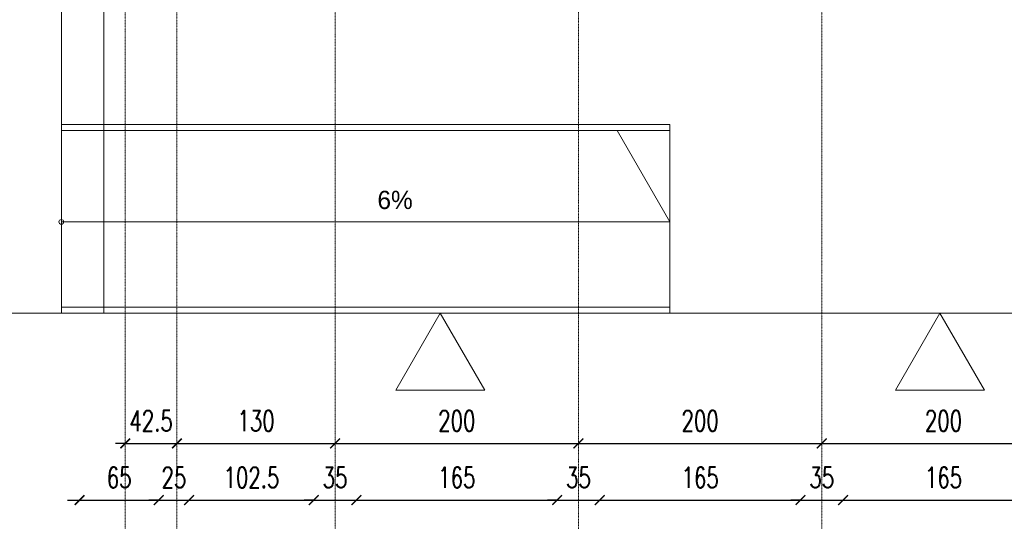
# Model space of a CAD drawing. Header units: millimetres. Extents: x -115268 to 140687, y -37779 to 24471.
# Tile 154 of 256: x 77965 to 78775, y -17125 to -16713. Entities that reach past the tile are written whole.
import ezdxf

# ---------------------------------------------------------------- set-up
doc = ezdxf.new("R2010")
doc.units = ezdxf.units.MM
doc.header["$PDMODE"] = 2
doc.header["$PDSIZE"] = 1
doc.linetypes.add('DASHDOT', pattern=[1, 0.5, -0.25, 0, -0.25])
doc.layers.get('0').update_dxf_attribs({"lineweight": 9})
for name, color, linetype, lineweight in [('A_CIENKA', 7, 'Continuous', 9), ('A_OSIE', 1, 'DASHDOT', 9), ('\x9dciany', 7, 'Continuous', 9)]:
    doc.layers.add(name, color=color, linetype=linetype, lineweight=lineweight)
doc.layers.add('A_WYMIAR', color=253, linetype='Continuous', lineweight=5, transparency=0.2)
doc.styles.add('romans 1-100', font='romans.shx', dxfattribs={"width": 0.7, "height": 17})
doc.dimstyles.new('___SKALA_1_100', dxfattribs={"dimscale": 10, "dimtxt": 17, "dimasz": 0.8, "dimexe": 2, "dimexo": 2, "dimgap": 1, "dimtad": 1, "dimdec": 4, "dimrnd": 0.5, "dimdsep": 46, "dimtxsty": 'romans 1-100', "dimblk": 'ARCHTICK', "dimcen": 0.1, "dimdle": 1, "dimse1": 1, "dimse2": 1, "dimadec": 0, "dimazin": 0, "dimtfac": 1, "dimtdec": 4, "dimtix": 1, "dimtmove": 0, "dimatfit": 3, "dimldrblk": 'ARCHTICK', "dimfxl": 6, "dimfxlon": 1, "dimtolj": 1, "dimarcsym": 0})

# ---------------------------------------------------------------- blocks, each defined once
blk = doc.blocks.new('_ArchTick')
at = {"color": 0, "linetype": 'ByBlock', "const_width": 0.15}
blk.add_lwpolyline([(-0.5, -0.5), (0.5, 0.5)], dxfattribs=at)
blk = doc.blocks.new('*D704')
at = {"layer": 'A_WYMIAR', "color": 0, "lineweight": -2, "transparency": 16777216}
blk.add_line((78004.57, -17141.1), (80394.57, -17141.1), dxfattribs=at)
at = {"layer": 'Defpoints', "color": 0, "transparency": 16777216}
for p in [(78014.57, -14449.85), (80384.57, -16049.85), (80384.57, -17141.1)]:
    blk.add_point(p, dxfattribs=at)
at = {"layer": 'A_WYMIAR', "color": 0, "lineweight": -2, "transparency": 16777216, "xscale": 8, "yscale": 8, "zscale": 8, "rotation": 180}
blk.add_blockref('_ArchTick', (78014.57, -17141.1), dxfattribs=at)
at = {"layer": 'A_WYMIAR', "color": 0, "lineweight": -2, "transparency": 16777216, "xscale": 8, "yscale": 8, "zscale": 8}
blk.add_blockref('_ArchTick', (80384.57, -17141.1), dxfattribs=at)
at = {"layer": 'A_WYMIAR', "color": 0, "transparency": 16777216, "insert": (79199.57, -17122.6), "char_height": 17, "attachment_point": 5, "style": 'romans 1-100'}
blk.add_mtext('\\A1;2370', dxfattribs=at)
blk = doc.blocks.new('*D705')
at = {"layer": 'A_WYMIAR', "color": 0, "lineweight": -2, "transparency": 16777216}
blk.add_line((78004.57, -17107.76), (78089.57, -17107.76), dxfattribs=at)
at = {"layer": 'Defpoints', "color": 0, "transparency": 16777216}
for p in [(78014.57, -14856.93), (78079.57, -14856.93), (78079.57, -17107.76)]:
    blk.add_point(p, dxfattribs=at)
at = {"layer": 'A_WYMIAR', "color": 0, "lineweight": -2, "transparency": 16777216, "xscale": 8, "yscale": 8, "zscale": 8, "rotation": 180}
blk.add_blockref('_ArchTick', (78014.57, -17107.76), dxfattribs=at)
at = {"layer": 'A_WYMIAR', "color": 0, "lineweight": -2, "transparency": 16777216, "xscale": 8, "yscale": 8, "zscale": 8}
blk.add_blockref('_ArchTick', (78079.57, -17107.76), dxfattribs=at)
at = {"layer": 'A_WYMIAR', "color": 0, "transparency": 16777216, "insert": (78047.07, -17089.26), "char_height": 17, "attachment_point": 5, "style": 'romans 1-100'}
blk.add_mtext('\\A1;65', dxfattribs=at)
blk = doc.blocks.new('*D706')
at = {"layer": 'A_WYMIAR', "color": 0, "lineweight": -2, "transparency": 16777216}
for p, q in [((78079.57, -17107.76), (78071.57, -17107.76)), ((78079.57, -17107.76), (78104.57, -17107.76)), ((78104.57, -17107.76), (78112.57, -17107.76))]:
    blk.add_line(p, q, dxfattribs=at)
at = {"layer": 'Defpoints', "color": 0, "transparency": 16777216}
for p in [(78079.57, -14856.93), (78104.57, -16574.16), (78104.57, -17107.76)]:
    blk.add_point(p, dxfattribs=at)
at = {"layer": 'A_WYMIAR', "color": 0, "lineweight": -2, "transparency": 16777216, "xscale": 8, "yscale": 8, "zscale": 8}
blk.add_blockref('_ArchTick', (78079.57, -17107.76), dxfattribs=at)
at = {"layer": 'A_WYMIAR', "color": 0, "lineweight": -2, "transparency": 16777216, "xscale": 8, "yscale": 8, "zscale": 8, "rotation": 180}
blk.add_blockref('_ArchTick', (78104.57, -17107.76), dxfattribs=at)
at = {"layer": 'A_WYMIAR', "color": 0, "transparency": 16777216, "insert": (78092.07, -17089.26), "char_height": 17, "attachment_point": 5, "style": 'romans 1-100'}
blk.add_mtext('\\A1;25', dxfattribs=at)
blk = doc.blocks.new('*D707')
at = {"layer": 'A_WYMIAR', "color": 0, "lineweight": -2, "transparency": 16777216}
blk.add_line((78094.57, -17107.76), (78217.04, -17107.76), dxfattribs=at)
at = {"layer": 'Defpoints', "color": 0, "transparency": 16777216}
for p in [(78104.57, -16574.16), (78207.04, -16589.16), (78207.04, -17107.76)]:
    blk.add_point(p, dxfattribs=at)
at = {"layer": 'A_WYMIAR', "color": 0, "lineweight": -2, "transparency": 16777216, "xscale": 8, "yscale": 8, "zscale": 8, "rotation": 180}
blk.add_blockref('_ArchTick', (78104.57, -17107.76), dxfattribs=at)
at = {"layer": 'A_WYMIAR', "color": 0, "lineweight": -2, "transparency": 16777216, "xscale": 8, "yscale": 8, "zscale": 8}
blk.add_blockref('_ArchTick', (78207.04, -17107.76), dxfattribs=at)
at = {"layer": 'A_WYMIAR', "color": 0, "transparency": 16777216, "insert": (78155.81, -17089.26), "char_height": 17, "attachment_point": 5, "style": 'romans 1-100'}
blk.add_mtext('\\A1;102.5', dxfattribs=at)
blk = doc.blocks.new('*D708')
at = {"layer": 'A_WYMIAR', "color": 0, "lineweight": -2, "transparency": 16777216}
for p, q in [((78207.04, -17107.76), (78199.04, -17107.76)), ((78207.04, -17107.76), (78242.04, -17107.76)), ((78242.04, -17107.76), (78250.04, -17107.76))]:
    blk.add_line(p, q, dxfattribs=at)
at = {"layer": 'Defpoints', "color": 0, "transparency": 16777216}
for p in [(78207.04, -16589.16), (78242.04, -16584.16), (78242.04, -17107.76)]:
    blk.add_point(p, dxfattribs=at)
at = {"layer": 'A_WYMIAR', "color": 0, "lineweight": -2, "transparency": 16777216, "xscale": 8, "yscale": 8, "zscale": 8}
blk.add_blockref('_ArchTick', (78207.04, -17107.76), dxfattribs=at)
at = {"layer": 'A_WYMIAR', "color": 0, "lineweight": -2, "transparency": 16777216, "xscale": 8, "yscale": 8, "zscale": 8, "rotation": 180}
blk.add_blockref('_ArchTick', (78242.04, -17107.76), dxfattribs=at)
at = {"layer": 'A_WYMIAR', "color": 0, "transparency": 16777216, "insert": (78224.54, -17089.26), "char_height": 17, "attachment_point": 5, "style": 'romans 1-100'}
blk.add_mtext('\\A1;35', dxfattribs=at)
blk = doc.blocks.new('*D709')
at = {"layer": 'A_WYMIAR', "color": 0, "lineweight": -2, "transparency": 16777216}
blk.add_line((78232.04, -17107.76), (78417.07, -17107.76), dxfattribs=at)
at = {"layer": 'Defpoints', "color": 0, "transparency": 16777216}
for p in [(78242.04, -16584.16), (78407.07, -16589.16), (78407.07, -17107.76)]:
    blk.add_point(p, dxfattribs=at)
at = {"layer": 'A_WYMIAR', "color": 0, "lineweight": -2, "transparency": 16777216, "xscale": 8, "yscale": 8, "zscale": 8, "rotation": 180}
blk.add_blockref('_ArchTick', (78242.04, -17107.76), dxfattribs=at)
at = {"layer": 'A_WYMIAR', "color": 0, "lineweight": -2, "transparency": 16777216, "xscale": 8, "yscale": 8, "zscale": 8}
blk.add_blockref('_ArchTick', (78407.07, -17107.76), dxfattribs=at)
at = {"layer": 'A_WYMIAR', "color": 0, "transparency": 16777216, "insert": (78324.56, -17089.26), "char_height": 17, "attachment_point": 5, "style": 'romans 1-100'}
blk.add_mtext('\\A1;165', dxfattribs=at)
blk = doc.blocks.new('*D710')
at = {"layer": 'A_WYMIAR', "color": 0, "lineweight": -2, "transparency": 16777216}
for p, q in [((78407.07, -17107.76), (78399.07, -17107.76)), ((78407.07, -17107.76), (78442.07, -17107.76)), ((78442.07, -17107.76), (78450.07, -17107.76))]:
    blk.add_line(p, q, dxfattribs=at)
at = {"layer": 'Defpoints', "color": 0, "transparency": 16777216}
for p in [(78407.07, -16589.16), (78442.07, -16589.16), (78442.07, -17107.76)]:
    blk.add_point(p, dxfattribs=at)
at = {"layer": 'A_WYMIAR', "color": 0, "lineweight": -2, "transparency": 16777216, "xscale": 8, "yscale": 8, "zscale": 8}
blk.add_blockref('_ArchTick', (78407.07, -17107.76), dxfattribs=at)
at = {"layer": 'A_WYMIAR', "color": 0, "lineweight": -2, "transparency": 16777216, "xscale": 8, "yscale": 8, "zscale": 8, "rotation": 180}
blk.add_blockref('_ArchTick', (78442.07, -17107.76), dxfattribs=at)
at = {"layer": 'A_WYMIAR', "color": 0, "transparency": 16777216, "insert": (78424.57, -17089.26), "char_height": 17, "attachment_point": 5, "style": 'romans 1-100'}
blk.add_mtext('\\A1;35', dxfattribs=at)
blk = doc.blocks.new('*D711')
at = {"layer": 'A_WYMIAR', "color": 0, "lineweight": -2, "transparency": 16777216}
blk.add_line((78432.07, -17107.76), (78617.07, -17107.76), dxfattribs=at)
at = {"layer": 'Defpoints', "color": 0, "transparency": 16777216}
for p in [(78442.07, -16589.16), (78607.07, -16589.16), (78607.07, -17107.76)]:
    blk.add_point(p, dxfattribs=at)
at = {"layer": 'A_WYMIAR', "color": 0, "lineweight": -2, "transparency": 16777216, "xscale": 8, "yscale": 8, "zscale": 8, "rotation": 180}
blk.add_blockref('_ArchTick', (78442.07, -17107.76), dxfattribs=at)
at = {"layer": 'A_WYMIAR', "color": 0, "lineweight": -2, "transparency": 16777216, "xscale": 8, "yscale": 8, "zscale": 8}
blk.add_blockref('_ArchTick', (78607.07, -17107.76), dxfattribs=at)
at = {"layer": 'A_WYMIAR', "color": 0, "transparency": 16777216, "insert": (78524.57, -17089.26), "char_height": 17, "attachment_point": 5, "style": 'romans 1-100'}
blk.add_mtext('\\A1;165', dxfattribs=at)
blk = doc.blocks.new('*D712')
at = {"layer": 'A_WYMIAR', "color": 0, "lineweight": -2, "transparency": 16777216}
for p, q in [((78607.07, -17107.76), (78599.07, -17107.76)), ((78607.07, -17107.76), (78642.07, -17107.76)), ((78642.07, -17107.76), (78650.07, -17107.76))]:
    blk.add_line(p, q, dxfattribs=at)
at = {"layer": 'Defpoints', "color": 0, "transparency": 16777216}
for p in [(78607.07, -16589.16), (78642.07, -16589.16), (78642.07, -17107.76)]:
    blk.add_point(p, dxfattribs=at)
at = {"layer": 'A_WYMIAR', "color": 0, "lineweight": -2, "transparency": 16777216, "xscale": 8, "yscale": 8, "zscale": 8}
blk.add_blockref('_ArchTick', (78607.07, -17107.76), dxfattribs=at)
at = {"layer": 'A_WYMIAR', "color": 0, "lineweight": -2, "transparency": 16777216, "xscale": 8, "yscale": 8, "zscale": 8, "rotation": 180}
blk.add_blockref('_ArchTick', (78642.07, -17107.76), dxfattribs=at)
at = {"layer": 'A_WYMIAR', "color": 0, "transparency": 16777216, "insert": (78624.57, -17089.26), "char_height": 17, "attachment_point": 5, "style": 'romans 1-100'}
blk.add_mtext('\\A1;35', dxfattribs=at)
blk = doc.blocks.new('*D713')
at = {"layer": 'A_WYMIAR', "color": 0, "lineweight": -2, "transparency": 16777216}
blk.add_line((78632.07, -17107.76), (78817.07, -17107.76), dxfattribs=at)
at = {"layer": 'Defpoints', "color": 0, "transparency": 16777216}
for p in [(78642.07, -16589.16), (78807.07, -16589.16), (78807.07, -17107.76)]:
    blk.add_point(p, dxfattribs=at)
at = {"layer": 'A_WYMIAR', "color": 0, "lineweight": -2, "transparency": 16777216, "xscale": 8, "yscale": 8, "zscale": 8, "rotation": 180}
blk.add_blockref('_ArchTick', (78642.07, -17107.76), dxfattribs=at)
at = {"layer": 'A_WYMIAR', "color": 0, "lineweight": -2, "transparency": 16777216, "xscale": 8, "yscale": 8, "zscale": 8}
blk.add_blockref('_ArchTick', (78807.07, -17107.76), dxfattribs=at)
at = {"layer": 'A_WYMIAR', "color": 0, "transparency": 16777216, "insert": (78724.57, -17089.26), "char_height": 17, "attachment_point": 5, "style": 'romans 1-100'}
blk.add_mtext('\\A1;165', dxfattribs=at)
blk = doc.blocks.new('*D721')
at = {"layer": 'A_WYMIAR', "color": 0, "lineweight": -2, "transparency": 16777216}
for p, q in [((78052.07, -17061.19), (78044.07, -17061.19)), ((78052.07, -17061.19), (78094.57, -17061.19)), ((78094.57, -17061.19), (78102.57, -17061.19))]:
    blk.add_line(p, q, dxfattribs=at)
at = {"layer": 'Defpoints', "color": 0, "transparency": 16777216}
for p in [(78052.07, -16789.85), (78094.57, -16789.85), (78094.57, -17061.19)]:
    blk.add_point(p, dxfattribs=at)
at = {"layer": 'A_WYMIAR', "color": 0, "lineweight": -2, "transparency": 16777216, "xscale": 8, "yscale": 8, "zscale": 8}
blk.add_blockref('_ArchTick', (78052.07, -17061.19), dxfattribs=at)
at = {"layer": 'A_WYMIAR', "color": 0, "lineweight": -2, "transparency": 16777216, "xscale": 8, "yscale": 8, "zscale": 8, "rotation": 180}
blk.add_blockref('_ArchTick', (78094.57, -17061.19), dxfattribs=at)
at = {"layer": 'A_WYMIAR', "color": 0, "transparency": 16777216, "insert": (78073.32, -17042.69), "char_height": 17, "attachment_point": 5, "style": 'romans 1-100'}
blk.add_mtext('\\A1;42.5', dxfattribs=at)
blk = doc.blocks.new('*D722')
at = {"layer": 'A_WYMIAR', "color": 0, "lineweight": -2, "transparency": 16777216}
blk.add_line((78084.57, -17061.19), (78234.57, -17061.19), dxfattribs=at)
at = {"layer": 'Defpoints', "color": 0, "transparency": 16777216}
for p in [(78094.57, -16789.85), (78224.57, -16789.85), (78224.57, -17061.19)]:
    blk.add_point(p, dxfattribs=at)
at = {"layer": 'A_WYMIAR', "color": 0, "lineweight": -2, "transparency": 16777216, "xscale": 8, "yscale": 8, "zscale": 8, "rotation": 180}
blk.add_blockref('_ArchTick', (78094.57, -17061.19), dxfattribs=at)
at = {"layer": 'A_WYMIAR', "color": 0, "lineweight": -2, "transparency": 16777216, "xscale": 8, "yscale": 8, "zscale": 8}
blk.add_blockref('_ArchTick', (78224.57, -17061.19), dxfattribs=at)
at = {"layer": 'A_WYMIAR', "color": 0, "transparency": 16777216, "insert": (78159.57, -17042.69), "char_height": 17, "attachment_point": 5, "style": 'romans 1-100'}
blk.add_mtext('\\A1;130', dxfattribs=at)
blk = doc.blocks.new('*D723')
at = {"layer": 'A_WYMIAR', "color": 0, "lineweight": -2, "transparency": 16777216}
blk.add_line((78214.57, -17061.19), (78434.57, -17061.19), dxfattribs=at)
at = {"layer": 'Defpoints', "color": 0, "transparency": 16777216}
for p in [(78224.57, -16789.85), (78424.57, -16789.85), (78424.57, -17061.19)]:
    blk.add_point(p, dxfattribs=at)
at = {"layer": 'A_WYMIAR', "color": 0, "lineweight": -2, "transparency": 16777216, "xscale": 8, "yscale": 8, "zscale": 8, "rotation": 180}
blk.add_blockref('_ArchTick', (78224.57, -17061.19), dxfattribs=at)
at = {"layer": 'A_WYMIAR', "color": 0, "lineweight": -2, "transparency": 16777216, "xscale": 8, "yscale": 8, "zscale": 8}
blk.add_blockref('_ArchTick', (78424.57, -17061.19), dxfattribs=at)
at = {"layer": 'A_WYMIAR', "color": 0, "transparency": 16777216, "insert": (78324.57, -17042.69), "char_height": 17, "attachment_point": 5, "style": 'romans 1-100'}
blk.add_mtext('\\A1;200', dxfattribs=at)
blk = doc.blocks.new('*D724')
at = {"layer": 'A_WYMIAR', "color": 0, "lineweight": -2, "transparency": 16777216}
blk.add_line((78414.57, -17061.19), (78634.57, -17061.19), dxfattribs=at)
at = {"layer": 'Defpoints', "color": 0, "transparency": 16777216}
for p in [(78424.57, -16789.85), (78624.57, -16789.85), (78624.57, -17061.19)]:
    blk.add_point(p, dxfattribs=at)
at = {"layer": 'A_WYMIAR', "color": 0, "lineweight": -2, "transparency": 16777216, "xscale": 8, "yscale": 8, "zscale": 8, "rotation": 180}
blk.add_blockref('_ArchTick', (78424.57, -17061.19), dxfattribs=at)
at = {"layer": 'A_WYMIAR', "color": 0, "lineweight": -2, "transparency": 16777216, "xscale": 8, "yscale": 8, "zscale": 8}
blk.add_blockref('_ArchTick', (78624.57, -17061.19), dxfattribs=at)
at = {"layer": 'A_WYMIAR', "color": 0, "transparency": 16777216, "insert": (78524.57, -17042.69), "char_height": 17, "attachment_point": 5, "style": 'romans 1-100'}
blk.add_mtext('\\A1;200', dxfattribs=at)
blk = doc.blocks.new('*D725')
at = {"layer": 'A_WYMIAR', "color": 0, "lineweight": -2, "transparency": 16777216}
blk.add_line((78614.57, -17061.19), (78834.57, -17061.19), dxfattribs=at)
at = {"layer": 'Defpoints', "color": 0, "transparency": 16777216}
for p in [(78624.57, -16789.85), (78824.57, -16789.85), (78824.57, -17061.19)]:
    blk.add_point(p, dxfattribs=at)
at = {"layer": 'A_WYMIAR', "color": 0, "lineweight": -2, "transparency": 16777216, "xscale": 8, "yscale": 8, "zscale": 8, "rotation": 180}
blk.add_blockref('_ArchTick', (78624.57, -17061.19), dxfattribs=at)
at = {"layer": 'A_WYMIAR', "color": 0, "lineweight": -2, "transparency": 16777216, "xscale": 8, "yscale": 8, "zscale": 8}
blk.add_blockref('_ArchTick', (78824.57, -17061.19), dxfattribs=at)
at = {"layer": 'A_WYMIAR', "color": 0, "transparency": 16777216, "insert": (78724.57, -17042.69), "char_height": 17, "attachment_point": 5, "style": 'romans 1-100'}
blk.add_mtext('\\A1;200', dxfattribs=at)

msp = doc.modelspace()

# ---------------------------------------------------------------- linework, layer by layer
at = {"layer": 'A_CIENKA'}
for p, q in [((78499.57106, -16949.16092), (77999.57106, -16949.16092)), ((80534.57106, -16954.16092), (77685.65169, -16954.16092))]:
    msp.add_line(p, q, dxfattribs=at)
for points in [[(78310.9815, -16954.16092), (78274.38568, -17017.54673), (78347.57732, -17017.54673)], [(78721.65721, -16954.16092), (78685.0614, -17017.54673), (78758.25303, -17017.54673)]]:
    msp.add_lwpolyline(points, close=True, dxfattribs=at)
at = {"layer": 'A_OSIE', "ltscale": 0.3}
for p, q in [((78052.07106, -13920.52461), (78052.07106, -17157.58662)), ((78094.57106, -13920.52461), (78094.57106, -17157.58662)), ((78224.58643, -17157.58853), (78224.32424, -13920.52457)), ((78424.57106, -17157.66032), (78424.57106, -13920.45091)), ((78624.57106, -17157.58662), (78624.57106, -13920.52461))]:
    msp.add_line(p, q, dxfattribs=at)
at = {"layer": 'A_WYMIAR', "color": 0, "ltscale": 0.5}
for p, q in [((78499.57106, -16804.16092), (78499.57106, -16799.16092)), ((77999.57106, -16804.16092), (77999.57106, -16954.16092)), ((78499.57106, -16804.16092), (78499.57106, -16954.16092)), ((78499.57106, -16879.16092), (77999.57106, -16879.16092))]:
    msp.add_line(p, q, dxfattribs=at)
at = {"layer": '\x9dciany'}
for p, q in [((77999.57106, -16564.16092), (77999.57106, -16804.16092)), ((78034.57106, -16564.16092), (78034.57106, -16804.16092)), ((78499.57106, -16799.16092), (77999.57106, -16799.16092)), ((78499.57106, -16804.16092), (77999.57106, -16804.16092)), ((78034.57106, -16804.16092), (78034.57106, -16954.16092)), ((78499.57106, -16879.16092), (78456.26979, -16804.16092)), ((78277.07106, -16879.16092), (78499.57106, -16879.16092))]:
    msp.add_line(p, q, dxfattribs=at)
msp.add_circle((77999.57106, -16879.16092), 2, dxfattribs=at)

# ---------------------------------------------------------------- texts
at = {"layer": 'A_CIENKA', "insert": (78259.35447, -16853.57526), "char_height": 15, "attachment_point": 1}
msp.add_mtext_dynamic_manual_height_columns('6%', width=45.7777105, gutter_width=17.5, heights=[0], dxfattribs=at)

# ---------------------------------------------------------------- dimensions: what is measured, and where the dimension line sits
at = {"layer": 'A_WYMIAR'}
for base, p1, p2, picture, middle in [((80384.57106, -17141.09997), (78014.57106, -14449.84755), (80384.57106, -16049.84755), '*D704', (79199.57106, -17122.59997)), ((78079.57106, -17107.7595), (78014.57106, -14856.92783), (78079.57106, -14856.92783), '*D705', (78047.07106, -17089.2595)), ((78094.57106, -17061.19248), (78052.07106, -16789.84755), (78094.57106, -16789.84755), '*D721', (78073.32106, -17042.69248))]:
    dim = msp.add_linear_dim(base=base, p1=p1, p2=p2, dimstyle='___SKALA_1_100', dxfattribs=at)
    dim.commit()
    dim.dimension.update_dxf_attribs({"geometry": picture, "text_midpoint": middle})
for base, p1, p2, picture, middle in [((78104.57106, -17107.7595), (78079.57106, -14856.92783), (78104.57106, -16574.16092), '*D706', (78092.07106, -17089.2595)), ((78207.03998, -17107.7595), (78104.57106, -16574.16092), (78207.03998, -16589.16092), '*D707', (78155.80552, -17089.2595)), ((78242.03998, -17107.7595), (78207.03998, -16589.16092), (78242.03998, -16584.16092), '*D708', (78224.53998, -17089.2595)), ((78407.07106, -17107.7595), (78242.03998, -16584.16092), (78407.07106, -16589.16092), '*D709', (78324.55552, -17089.2595)), ((78442.07106, -17107.7595), (78407.07106, -16589.16092), (78442.07106, -16589.16092), '*D710', (78424.57106, -17089.2595)), ((78607.07106, -17107.7595), (78442.07106, -16589.16092), (78607.07106, -16589.16092), '*D711', (78524.57106, -17089.2595)), ((78642.07106, -17107.7595), (78607.07106, -16589.16092), (78642.07106, -16589.16092), '*D712', (78624.57106, -17089.2595)), ((78807.07106, -17107.7595), (78642.07106, -16589.16092), (78807.07106, -16589.16092), '*D713', (78724.57106, -17089.2595)), ((78224.57106, -17061.19248), (78094.57106, -16789.84755), (78224.57106, -16789.84755), '*D722', (78159.57106, -17042.69248)), ((78424.57106, -17061.19248), (78224.57106, -16789.84755), (78424.57106, -16789.84755), '*D723', (78324.57106, -17042.69248)), ((78624.57106, -17061.19248), (78424.57106, -16789.84755), (78624.57106, -16789.84755), '*D724', (78524.57106, -17042.69248)), ((78824.57106, -17061.19248), (78624.57106, -16789.84755), (78824.57106, -16789.84755), '*D725', (78724.57106, -17042.69248))]:
    dim = msp.add_linear_dim(base=base, p1=p1, p2=p2, dimstyle='___SKALA_1_100', override={"dimtmove": 1}, dxfattribs=at)
    dim.commit()
    dim.dimension.update_dxf_attribs({"geometry": picture, "text_midpoint": middle})

doc.saveas('drawing.dxf')
